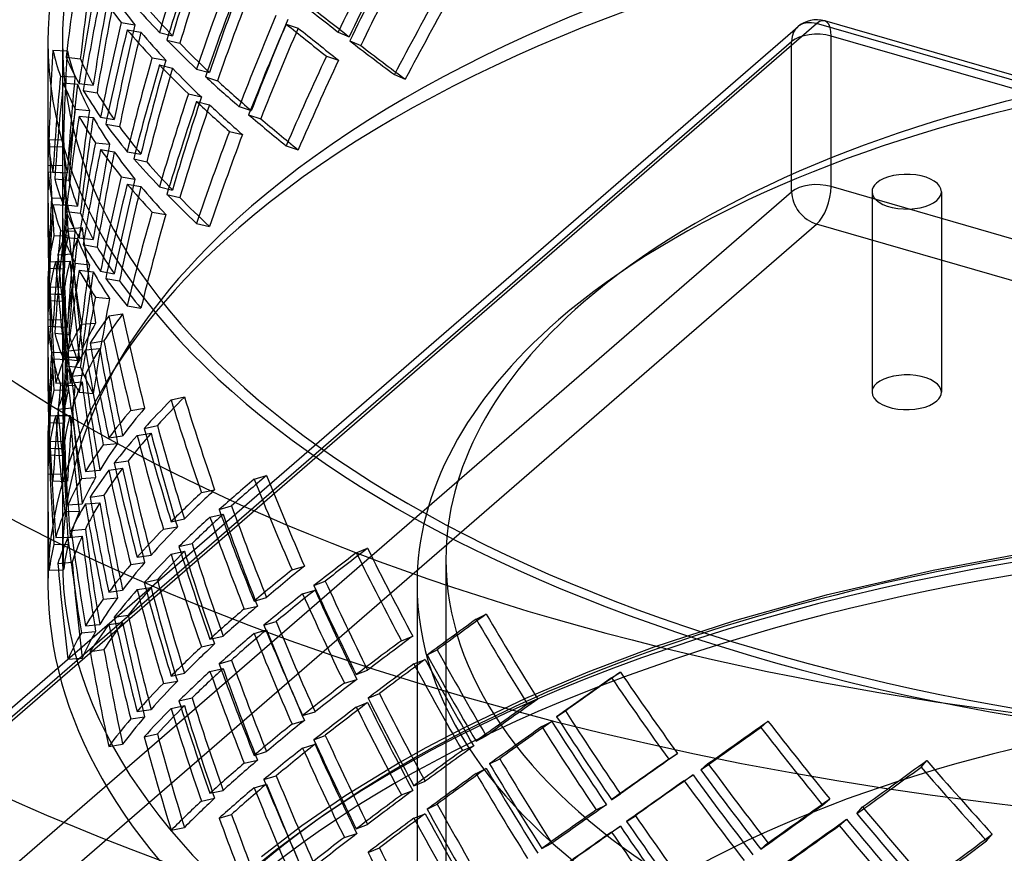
# Model space of a CAD drawing. Header units: millimetres. Extents: x -428 to 428, y -369 to 324.
# Tile 4 of 11: x -251 to -81, y -53 to 91. Entities that reach past the tile are written whole.
import ezdxf

# ---------------------------------------------------------------- set-up
doc = ezdxf.new("R2010")
doc.units = ezdxf.units.MM
doc.layers.add('HIDDEN', color=7, linetype='Continuous')
doc.layers.add('THICK', color=7, linetype='Continuous')

msp = doc.modelspace()

# ---------------------------------------------------------------- linework, layer by layer
at = {"layer": 'HIDDEN'}
for p, q in [((-233.6, 90.26), (-231.23, 89.85)), ((301.24, -28.78), (-112.08, 90.53)), ((-272.5, -45.39), (-116.74, 89.51)), ((-270.84, -46.23), (-113.47, 90.06)), ((-232.55, 88.99), (-230.19, 88.58)), ((-226.98, 88.52), (-224.73, 87.97)), ((-205.11, 89.99), (-203.02, 89.3)), ((-196.1, 88.6), (-194.2, 87.78)), ((300.3, -29.39), (-113.47, 90.06)), ((-427.8, -181.49), (-117.8, 86.98)), ((-246.25, 87.04), (-246.25, 66.21)), ((-243.75, 87.04), (-243.75, 66.3)), ((-225.7, 87.21), (-223.46, 86.66)), ((-194.12, 87.09), (-192.23, 86.27)), ((-117.8, 61), (-117.8, 86.98)), ((425.97, -67.11), (-110.97, 87.89)), ((-110.97, 61.91), (-110.97, 87.89)), ((-245.39, 85.45), (-242.9, 85.34)), ((-243.1, 84.24), (-240.65, 83.98)), ((-228.27, 84.16), (-225.91, 83.74)), ((-198.13, 84.44), (-196.05, 83.75)), ((-226.98, 82.93), (-224.73, 82.37)), ((-220.57, 82.2), (-218.33, 81.64)), ((-244.07, 80.96), (-241.58, 80.86)), ((-219.06, 80.89), (-216.96, 80.2)), ((-186.41, 81.26), (-184.52, 80.44)), ((-243.6, 79.85), (-241.15, 79.59)), ((-240.87, 79.69), (-238.42, 79.44)), ((-240.15, 78.53), (-237.77, 78.12)), ((-221.99, 77.95), (-219.75, 77.39)), ((-220.57, 76.6), (-218.33, 76.04)), ((-241.52, 75.31), (-239.07, 75.05)), ((-213.22, 75.73), (-211.13, 75.03)), ((-240.87, 74.1), (-238.42, 73.84)), ((-237.16, 73.92), (-234.79, 73.51)), ((-211.58, 74.32), (-209.5, 73.63)), ((-236.27, 72.68), (-233.9, 72.27)), ((-214.9, 71.45), (-212.65, 70.9)), ((-246.03, 69.99), (-243.54, 70.04)), ((-246.1, 68.86), (-243.61, 68.75)), ((-238.05, 69.49), (-235.6, 69.23)), ((-237.16, 68.33), (-234.79, 67.91)), ((-205.11, 68.94), (-203.02, 68.25)), ((-232.55, 67.94), (-230.19, 67.53)), ((-231.43, 66.72), (-229.18, 66.16)), ((-246.24, 65.54), (-243.74, 65.59)), ((-246.25, 63.03), (-246.25, 57.29)), ((-246.19, 64.44), (-243.7, 64.33)), ((-245.39, 64.4), (-242.9, 64.29)), ((-245.08, 63.27), (-242.62, 63.01)), ((-243.75, 62.94), (-243.75, 57.47)), ((-233.6, 63.62), (-231.23, 63.2)), ((-232.55, 62.35), (-230.19, 61.94)), ((-226.98, 61.88), (-224.73, 61.32)), ((425.97, -93.09), (-110.97, 61.91)), ((-427.8, -207.47), (-117.8, 61)), ((-245.64, 59.99), (-243.14, 59.89)), ((-225.7, 60.57), (-223.46, 60.01)), ((-103.91, 61.03), (-103.91, 26.39)), ((-91.91, 61.03), (-91.91, 26.39)), ((-245.39, 58.8), (-242.9, 58.7)), ((-243.6, 58.8), (-241.15, 58.54)), ((-243.1, 57.6), (-240.65, 57.34)), ((-228.27, 57.51), (-225.91, 57.1)), ((-423.47, -213.05), (-113.47, 55.42)), ((-242.8, 54.61), (-240.34, 54.82)), ((-220.57, 55.55), (-218.33, 55)), ((423.47, -99.58), (-113.47, 55.42)), ((-245.23, 53.4), (-242.72, 53.45)), ((-244.07, 54.32), (-241.58, 54.22)), ((-243.6, 53.2), (-241.15, 52.94)), ((-240.87, 53.05), (-238.42, 52.79)), ((-240.15, 51.89), (-237.77, 51.47)), ((-244.53, 50.1), (-242.06, 50.31)), ((-246.15, 47.82), (-243.64, 47.71)), ((-246.03, 48.94), (-243.54, 48.99)), ((-244.91, 48.99), (-242.41, 49.04)), ((-241.52, 48.67), (-239.07, 48.41)), ((-240.87, 47.45), (-238.42, 47.19)), ((-237.16, 47.28), (-234.79, 46.87)), ((-236.27, 46.03), (-233.9, 45.62)), ((-246.25, 45.3), (-246.25, 39.56)), ((-245.88, 44.53), (-243.38, 44.58)), ((-243.75, 45.12), (-243.75, 39.66)), ((-246.19, 43.39), (-243.7, 43.29)), ((-246.03, 43.34), (-243.54, 43.4)), ((-238.05, 42.84), (-235.6, 42.58)), ((-246.1, 42.21), (-243.61, 42.11)), ((-232.55, 41.3), (-230.19, 40.89)), ((-235.74, 39.56), (-233.35, 39.92)), ((-246.24, 38.9), (-243.74, 38.95)), ((-246.19, 37.79), (-243.7, 37.69)), ((-245.39, 37.75), (-242.9, 37.65)), ((-240.48, 38.12), (-238.01, 38.33)), ((-246.25, 36.39), (-246.25, 30.65)), ((-245.08, 36.62), (-242.62, 36.36)), ((-243.75, 36.29), (-243.75, 30.83)), ((-238.97, 34.89), (-236.57, 35.25)), ((-245.64, 33.34), (-243.14, 33.24)), ((-243.34, 32.42), (-240.82, 32.47)), ((-242.8, 33.56), (-240.34, 33.77)), ((-239.76, 33.74), (-237.29, 33.95)), ((-245.39, 32.16), (-242.9, 32.05)), ((-243.6, 32.15), (-241.15, 31.89)), ((-243.1, 30.96), (-240.65, 30.69)), ((-242.24, 29.17), (-239.78, 29.38)), ((-244.91, 27.94), (-242.41, 28)), ((-244.07, 27.68), (-241.58, 27.57)), ((-242.8, 27.97), (-240.34, 28.17)), ((-245.23, 26.75), (-242.72, 26.81)), ((-240.87, 26.41), (-238.42, 26.15)), ((-224.96, 25.06), (-222.68, 25.57)), ((-246.03, 22.3), (-243.54, 22.35)), ((-244.91, 22.35), (-242.41, 22.4)), ((-244.53, 23.46), (-242.06, 23.67)), ((-231.94, 23.26), (-229.54, 23.62)), ((-246.15, 21.17), (-243.64, 21.07)), ((-229.63, 20.15), (-227.34, 20.66)), ((-235.74, 18.51), (-233.35, 18.87)), ((-230.83, 18.94), (-228.44, 19.3)), ((-246.25, 18.66), (-246.25, 12.92)), ((-245.88, 17.88), (-243.38, 17.94)), ((-243.75, 18.48), (-243.75, 13.01)), ((-236.69, 17.32), (-234.21, 17.53)), ((-246.19, 16.75), (-243.7, 16.64)), ((-246.1, 15.57), (-243.61, 15.46)), ((-246.03, 16.7), (-243.54, 16.75)), ((-234.79, 14.17), (-232.39, 14.53)), ((-246.24, 12.25), (-243.74, 12.3)), ((-239.76, 12.7), (-237.29, 12.91)), ((-235.74, 12.91), (-233.35, 13.27)), ((-210.63, 11.36), (-208.5, 12.01)), ((-245.39, 11.11), (-242.9, 11)), ((-240.48, 11.48), (-238.01, 11.68)), ((-246.25, 9.74), (-246.25, -6.75)), ((-243.75, 9.65), (-243.75, -2.42)), ((-238.97, 8.25), (-236.57, 8.61)), ((-219.74, 9.05), (-217.46, 9.56)), ((-242.8, 6.92), (-240.34, 7.13)), ((-239.76, 7.1), (-237.29, 7.31)), ((-243.34, 5.77), (-240.82, 5.83)), ((-218.26, 4.81), (-215.98, 5.32)), ((-216.67, 6.11), (-214.53, 6.76)), ((-224.96, 4.02), (-222.68, 4.52)), ((-242.24, 2.53), (-239.78, 2.74)), ((-226.3, 2.75), (-223.89, 3.12)), ((-245.23, 0.11), (-242.72, 0.16)), ((-244.91, 1.3), (-242.41, 1.35)), ((-242.8, 1.32), (-240.34, 1.53)), ((-223.63, -0.25), (-221.34, 0.26)), ((-224.96, -1.58), (-222.68, -1.07)), ((-192.98, -1.33), (-191.03, -0.56)), ((-244.53, -3.19), (-242.06, -2.98)), ((-231.94, -3.39), (-229.54, -3.02)), ((-230.83, -2.11), (-228.44, -1.75)), ((-177.5, -2.42), (-177.5, -156.32)), ((-79.66, -1.79), (-93.36, -4.39)), ((-246.03, -4.35), (-243.54, -4.3)), ((-204.08, -4.28), (-201.94, -3.63)), ((-93.36, -4.39), (-111.82, -8.64)), ((-229.63, -6.49), (-227.34, -5.98)), ((-200.3, -7), (-198.34, -6.23)), ((-182.5, -6.75), (-182.5, -89.42)), ((-235.74, -8.14), (-233.35, -7.77)), ((-230.83, -7.7), (-228.44, -7.34)), ((-202.25, -8.41), (-200.11, -7.77)), ((-236.69, -9.33), (-234.21, -9.12)), ((-210.63, -9.69), (-208.5, -9.04)), ((-111.82, -8.64), (-127.67, -13.08)), ((-212.35, -11.05), (-210.05, -10.53)), ((-235.74, -13.73), (-233.35, -13.37)), ((-234.79, -12.48), (-232.39, -12.12)), ((-208.94, -13.86), (-206.8, -13.21)), ((-172.29, -12.83), (-170.54, -11.93)), ((-127.67, -13.08), (-141.58, -17.65)), ((-240.48, -15.17), (-238.01, -14.96)), ((-239.76, -13.95), (-237.29, -13.74)), ((-210.63, -15.28), (-208.5, -14.64)), ((-218.26, -16.23), (-215.98, -15.73)), ((-185.2, -16.53), (-183.24, -15.75)), ((-238.97, -18.4), (-236.57, -18.03)), ((-219.74, -17.59), (-217.46, -17.08)), ((-180.76, -18.99), (-179.01, -18.1)), ((-141.58, -17.65), (-153.02, -21.95)), ((-242.8, -19.73), (-240.34, -19.52)), ((-216.67, -20.53), (-214.53, -19.88)), ((-183.05, -20.54), (-181.09, -19.76)), ((-218.26, -21.83), (-215.98, -21.32)), ((-192.98, -22.38), (-191.03, -21.61)), ((-153.02, -21.95), (-163.78, -26.51)), ((-148.88, -22.93), (-147.37, -21.93)), ((-226.3, -23.89), (-223.89, -23.53)), ((-224.96, -22.63), (-222.68, -22.12)), ((-195.05, -23.86), (-192.9, -23.21)), ((-223.63, -26.9), (-221.34, -26.39)), ((-192.98, -27.98), (-191.03, -27.2)), ((-190.96, -26.44), (-189, -25.66)), ((-163.78, -26.51), (-174.26, -31.51)), ((-163.4, -27.49), (-161.65, -26.6)), ((-230.83, -28.75), (-228.44, -28.39)), ((-224.96, -28.22), (-222.68, -27.72)), ((-202.25, -29.46), (-200.11, -28.81)), ((-158.38, -29.66), (-156.87, -28.66)), ((-231.94, -30.03), (-229.54, -29.67)), ((-204.08, -30.93), (-201.94, -30.28)), ((-160.96, -31.36), (-159.21, -30.46)), ((-123.12, -31.49), (-121.88, -30.4)), ((-174.26, -31.51), (-181, -35.03)), ((-229.63, -33.14), (-227.34, -32.63)), ((-200.3, -33.65), (-198.34, -32.87)), ((-172.29, -33.87), (-170.54, -32.98)), ((-235.74, -34.78), (-233.35, -34.42)), ((-210.63, -36.33), (-208.5, -35.68)), ((-202.25, -35.06), (-200.11, -34.41)), ((-181, -35.03), (-185.47, -37.56)), ((-174.67, -35.49), (-172.7, -34.71)), ((-212.35, -37.69), (-210.05, -37.18)), ((-169.97, -37.79), (-168.22, -36.9)), ((-139.02, -37.01), (-137.51, -36.01)), ((-95.43, -38.36), (-94.46, -37.21)), ((-185.47, -37.56), (-194.78, -43.25)), ((-172.29, -39.47), (-170.54, -38.58)), ((-133.5, -38.84), (-132.25, -37.76)), ((-208.94, -40.51), (-206.8, -39.86)), ((-183.05, -41.58), (-181.09, -40.81)), ((-136.34, -40.71), (-134.82, -39.71)), ((-218.26, -42.88), (-215.98, -42.37)), ((-210.63, -41.93), (-208.5, -41.28)), ((-185.2, -43.17), (-183.24, -42.39)), ((-219.74, -44.24), (-217.46, -43.73)), ((-194.78, -43.25), (-202.41, -48.5)), ((-148.88, -43.98), (-147.37, -42.98)), ((-112.45, -44.92), (-111.2, -43.83)), ((-180.76, -45.64), (-179.01, -44.74)), ((-151.54, -45.75), (-149.78, -44.85)), ((-106.51, -46.39), (-105.54, -45.24)), ((-216.67, -47.18), (-214.53, -46.53)), ((-183.05, -47.18), (-181.09, -46.4)), ((-146.3, -47.74), (-144.78, -46.75)), ((-109.56, -48.45), (-108.31, -47.36)), ((-224.96, -49.27), (-222.68, -48.76)), ((-202.41, -48.5), (-209.35, -53.85)), ((-192.98, -49.03), (-191.03, -48.25)), ((-148.88, -49.57), (-147.37, -48.58)), ((-195.05, -50.51), (-192.9, -49.85)), ((-84.11, -51.1), (-83.14, -49.95)), ((-190.96, -53.09), (-189, -52.31)), ((-160.96, -52.41), (-159.21, -51.51)), ((-123.12, -52.53), (-121.88, -51.45))]:
    msp.add_line(p, q, dxfattribs=at)
msp.add_arc((-113.47, 85.73), 5, 73.898, 130.8968, dxfattribs=at)
for centre, major_axis, ratio, start_param, end_param in [((0, 87.04), (380, 0), 0.5, 0, 2.617994), ((0, 87.04), (-246.25, 0), 0.5, 3.141591, 5.759587), ((0, 87.04), (243.75, 0), 0.5, -0.000001, 2.617994), ((0, 87.04), (-246.25, 0), 0.5, -0.523599, -0.000001), ((0, 87.04), (243.75, 0), 0.5, 2.617994, 3.141591), ((0, -2.42), (-243.75, 0), 0.5, 3.141591, 5.759587), ((0, -6.75), (-246.25, 0), 0.5, 3.141591, 5.759587), ((0, 54.1), (-130.49, -316.66), 0.659487, -1.459928, -1.410538), ((0, 54.1), (-129.17, -313.44), 0.659487, -1.459793, -1.409896), ((0, 27.45), (173.11, 300.34), 0.58311, 1.651434, 1.700824), ((0, 48.5), (-130.49, -316.66), 0.659487, -1.473049, -1.42368), ((0, 48.5), (-129.17, -313.44), 0.659487, -1.473049, -1.423174), ((0, 27.45), (171.36, 297.29), 0.58311, 1.651569, 1.701466), ((0, 21.85), (173.11, 300.34), 0.58311, 1.638313, 1.687682), ((0, 75.14), (-67.47, -331.18), 0.715103, -1.502688, -1.453319), ((0, 75.14), (-66.79, -327.82), 0.715103, -1.502688, -1.452812), ((0, 21.85), (171.36, 297.29), 0.58311, 1.638313, 1.688188), ((0, 27.45), (-130.49, -316.66), 0.659487, -1.522418, -1.473049), ((0, 27.45), (-129.17, -313.44), 0.659487, -1.522925, -1.473049), ((0, 54.1), (-67.47, -331.18), 0.715103, -1.552057, -1.502688), ((0, 54.1), (-66.79, -327.82), 0.715103, -1.552564, -1.502688), ((0, 48.5), (153.94, 308.52), 0.62298, 1.722519, 1.771741), ((0, 48.5), (152.38, 305.38), 0.62298, 1.722841, 1.772895), ((0, 0.81), (173.11, 300.34), 0.58311, 1.588943, 1.638313), ((0, 0.81), (171.36, 297.29), 0.58311, 1.588437, 1.638313), ((0, 75.14), (-101.86, -324.47), 0.690967, -1.416948, -1.367406), ((0, 75.14), (-100.82, -321.17), 0.690967, -1.416306, -1.366252), ((0, 48.5), (-245.22, 76.98), 0.291768, 0.363929, 0.413318), ((0, 48.5), (-242.73, 76.2), 0.291768, 0.363287, 0.413184), ((0, 0.81), (245.69, -141.61), 0.117313, -2.474036, -2.424493), ((0, -2.42), (-177.5, 0), 0.5, 3.141591, 5.759587), ((0, 27.45), (-245.07, 101), 0.23795, 0.44646, 0.496003), ((0, 27.45), (-242.59, 99.97), 0.23795, 0.445306, 0.495361), ((0, 0.81), (243.19, -140.18), 0.117313, -2.47519, -2.425135), ((0, -6.75), (-182.5, 0), 0.5, 3.141591, 5.759587), ((0, 54.1), (-101.86, -324.47), 0.690967, -1.466338, -1.416948), ((0, 27.45), (153.94, 308.52), 0.62298, 1.672809, 1.722199), ((0, 27.45), (152.38, 305.38), 0.62298, 1.672944, 1.722519), ((-113.47, 85.73), (-3.27, 3.78), 0.75, -0.857072, 0.713724), ((-113.47, 85.73), (-1.39, -4.8), 0.433013, 2.158799, 3.729595), ((0, 48.5), (-101.86, -324.47), 0.690967, -1.479459, -1.43009), ((0, 54.1), (-100.82, -321.17), 0.690967, -1.466203, -1.416306), ((0, 48.5), (-100.82, -321.17), 0.690967, -1.479459, -1.429584), ((0, 48.5), (-245.22, 76.98), 0.291768, 0.42644, 0.475809), ((0, 48.5), (-242.73, 76.2), 0.291768, 0.42644, 0.476316), ((0, 21.85), (153.94, 308.52), 0.62298, 1.659687, 1.709056), ((0, 21.85), (152.38, 305.38), 0.62298, 1.659687, 1.709563), ((0, 21.85), (245.28, -122.39), 0.178617, -2.466271, -2.416902), ((0, 21.85), (242.79, -121.15), 0.178617, -2.466271, -2.416395), ((0, 87.04), (-246.25, 0), 0.5, -0.000001, 2.617994), ((0, 87.04), (243.75, 0), 0.5, 3.141591, 5.759587), ((0, 27.45), (-245.07, 101), 0.23795, 0.509145, 0.558514), ((0, 0.81), (245.69, -141.61), 0.117313, -2.411351, -2.361982), ((-113.47, 85.73), (-5, 0), 0.5, -2.094395, -0.523599), ((0, 75.14), (-27.98, -335.49), 0.729249, -1.540718, -1.491349), ((0, 75.14), (-246.14, 20.53), 0.360808, 0.113854, 0.163223), ((0, 75.14), (-27.69, -332.08), 0.729249, -1.540718, -1.490842), ((0, 75.14), (-243.64, 20.32), 0.360808, 0.113854, 0.16373), ((0, 27.45), (-242.59, 99.97), 0.23795, 0.508638, 0.558514), ((0, 0.81), (243.19, -140.18), 0.117313, -2.411858, -2.361982), ((0, 54.1), (-245.68, 50.05), 0.334818, 0.228179, 0.277548), ((0, 54.1), (-243.18, 49.54), 0.334818, 0.227672, 0.277548), ((0, 27.45), (-101.86, -324.47), 0.690967, -1.528829, -1.479459), ((0, 27.45), (-100.82, -321.17), 0.690967, -1.529335, -1.479459), ((0, 0.81), (153.94, 308.52), 0.62298, 1.610318, 1.659687), ((0, 0.81), (152.38, 305.38), 0.62298, 1.609812, 1.659687), ((0, 48.5), (-130.49, -316.66), 0.659487, -1.410538, -1.360996), ((0, 48.5), (-129.17, -313.44), 0.659487, -1.409896, -1.359841), ((0, 21.85), (-245.07, 101), 0.23795, 0.496003, 0.545392), ((0, 21.85), (-242.59, 99.97), 0.23795, 0.495361, 0.545257), ((0, 54.1), (-27.98, -335.49), 0.729249, -1.590087, -1.540718), ((0, 54.1), (-27.69, -332.08), 0.729249, -1.590594, -1.540718), ((0, 0.81), (245.28, -122.39), 0.178617, -2.578325, -2.529103), ((0, 0.81), (242.79, -121.15), 0.178617, -2.579479, -2.529424), ((0, 75.14), (-67.47, -331.18), 0.715103, -1.440177, -1.390634), ((0, 48.5), (-245.68, 50.05), 0.334818, 0.215037, 0.264426), ((0, 75.14), (-66.79, -327.82), 0.715103, -1.439535, -1.38948), ((0, 48.5), (-243.18, 49.54), 0.334818, 0.214395, 0.264291), ((0, 27.45), (-245.22, 76.98), 0.291768, 0.314386, 0.363929), ((0, 27.45), (-242.73, 76.2), 0.291768, 0.313232, 0.363287), ((0, 27.45), (-130.49, -316.66), 0.659487, -1.459928, -1.410538), ((0, 21.85), (-130.49, -316.66), 0.659487, -1.473049, -1.42368), ((0, 27.45), (-129.17, -313.44), 0.659487, -1.459793, -1.409896), ((0, 21.85), (-245.07, 101), 0.23795, 0.558514, 0.607883), ((0, 54.1), (-67.47, -331.18), 0.715103, -1.489566, -1.440177), ((0, 54.1), (-66.79, -327.82), 0.715103, -1.489432, -1.439535), ((0, 21.85), (-129.17, -313.44), 0.659487, -1.473049, -1.423174), ((0, 21.85), (-242.59, 99.97), 0.23795, 0.558514, 0.60839), ((0, 0.81), (245.28, -122.39), 0.178617, -2.529103, -2.528782), ((0, 27.45), (152.38, 305.38), 0.62298, 1.722519, 1.722841), ((0, 48.5), (-67.47, -331.18), 0.715103, -1.502688, -1.453319), ((0, 48.5), (-245.68, 50.05), 0.334818, 0.277548, 0.326917), ((0, 48.5), (-66.79, -327.82), 0.715103, -1.502688, -1.452812), ((0, 48.5), (-243.18, 49.54), 0.334818, 0.277548, 0.327424), ((0, 0.81), (245.28, -122.39), 0.178617, -2.51564, -2.466271), ((0, 0.81), (242.79, -121.15), 0.178617, -2.516147, -2.466271), ((0, 27.45), (-245.22, 76.98), 0.291768, 0.377071, 0.42644), ((0, 27.45), (-242.73, 76.2), 0.291768, 0.376564, 0.42644), ((0, 0.81), (-130.49, -316.66), 0.659487, -1.522418, -1.473049), ((0, 75.14), (246.22, 10.3), 0.364712, 3.084447, 3.126333), ((0, 75.14), (14.06, -336.16), 0.731347, -1.586054, -1.536685), ((0, 75.14), (243.72, 10.2), 0.364712, 3.084447, 3.126333), ((0, 75.14), (13.92, -332.75), 0.731347, -1.586054, -1.536179), ((0, 0.81), (-129.17, -313.44), 0.659487, -1.522925, -1.473049), ((0, 54.1), (-246.14, 20.53), 0.360808, 0.064485, 0.113854), ((0, 54.1), (-243.64, 20.32), 0.360808, 0.063978, 0.113854), ((0, 27.45), (-67.47, -331.18), 0.715103, -1.552057, -1.502688), ((0, 48.5), (-101.86, -324.47), 0.690967, -1.416948, -1.367406), ((0, 27.45), (-66.79, -327.82), 0.715103, -1.552564, -1.502688), ((0, 21.85), (-245.22, 76.98), 0.291768, 0.363929, 0.413318), ((0, 48.5), (-100.82, -321.17), 0.690967, -1.416306, -1.366252), ((0, 21.85), (-242.73, 76.2), 0.291768, 0.363287, 0.413184), ((0, 0.81), (-245.07, 101), 0.23795, 0.44646, 0.496003), ((0, 75.14), (246.22, 10.3), 0.364712, 3.126333, 3.133816), ((0, 54.1), (14.06, -336.16), 0.731347, -1.635423, -1.62794), ((0, 75.14), (243.72, 10.2), 0.364712, 3.126333, 3.134323), ((0, 54.1), (13.92, -332.75), 0.731347, -1.63593, -1.62794), ((0, 0.81), (-242.59, 99.97), 0.23795, 0.445306, 0.495361), ((0, 75.14), (-27.98, -335.49), 0.729249, -1.478207, -1.456942), ((0, 54.1), (14.06, -336.16), 0.731347, -1.62794, -1.586054), ((0, 48.5), (-246.14, 20.53), 0.360808, 0.051343, 0.100732), ((0, 27.45), (-245.68, 50.05), 0.334818, 0.165494, 0.215037), ((0, 75.14), (-27.69, -332.08), 0.729249, -1.477565, -1.456942), ((0, 54.1), (13.92, -332.75), 0.731347, -1.62794, -1.586054), ((0, 48.5), (-243.64, 20.32), 0.360808, 0.050701, 0.100598), ((0, 27.45), (-243.18, 49.54), 0.334818, 0.16434, 0.214395), ((0, 27.45), (-101.86, -324.47), 0.690967, -1.466338, -1.416948), ((0, 27.45), (-100.82, -321.17), 0.690967, -1.466203, -1.416306), ((-97.91, 61.03), (-6, 0), 0.5, 3.141499, 5.759587), ((0, 21.85), (-101.86, -324.47), 0.690967, -1.479459, -1.43009), ((0, 21.85), (-100.82, -321.17), 0.690967, -1.479459, -1.429584), ((0, 21.85), (-245.22, 76.98), 0.291768, 0.42644, 0.475809), ((0, 21.85), (-242.73, 76.2), 0.291768, 0.42644, 0.476316), ((-113.47, 59.75), (-5, 0), 0.5, -2.094395, -0.523599), ((-113.47, 59.75), (-1.39, -4.8), 0.433013, 0.588003, 2.158799), ((-97.91, 61.03), (-6, 0), 0.5, -0.523599, -0.000094), ((0, 54.1), (-27.98, -335.49), 0.729249, -1.527596, -1.478207), ((0, 54.1), (-27.69, -332.08), 0.729249, -1.527462, -1.477565), ((0, 0.81), (-245.07, 101), 0.23795, 0.509145, 0.558514), ((0, 0.81), (-242.59, 99.97), 0.23795, 0.508638, 0.558514), ((-113.47, 59.75), (-3.27, 3.78), 0.75, 0.713724, 2.284521), ((-97.91, 61.03), (-6, 0), 0.5, -0.000094, 2.617994), ((-97.91, 61.03), (-6, 0), 0.5, 2.617994, 3.141499), ((0, 48.5), (-27.98, -335.49), 0.729249, -1.540718, -1.491349), ((0, 48.5), (-246.14, 20.53), 0.360808, 0.113854, 0.163223), ((0, -2.42), (-243.75, 0), 0.5, -0.523599, -0.000001), ((0, 48.5), (-27.69, -332.08), 0.729249, -1.540718, -1.490842), ((0, 48.5), (-243.64, 20.32), 0.360808, 0.113854, 0.16373), ((0, 75.14), (-27.98, -335.49), 0.729249, -1.456942, -1.428664), ((0, 75.14), (-27.69, -332.08), 0.729249, -1.456942, -1.42751), ((0, 27.45), (-245.68, 50.05), 0.334818, 0.228179, 0.277548), ((0, 27.45), (-243.18, 49.54), 0.334818, 0.227672, 0.277548), ((0, 0.81), (-101.86, -324.47), 0.690967, -1.528829, -1.479459), ((0, 0.81), (-100.82, -321.17), 0.690967, -1.529335, -1.479459), ((0, -6.75), (-246.25, 0), 0.5, -0.523599, -0.000001), ((0, 75.14), (245.85, 40.46), 0.345682, 2.917218, 2.966587), ((0, 75.14), (54.79, -332.95), 0.721054, -1.62762, -1.578251), ((0, 75.14), (243.36, 40.05), 0.345682, 2.917218, 2.967094), ((0, 75.14), (54.23, -329.57), 0.721054, -1.62762, -1.577744), ((0, 54.1), (246.22, 10.3), 0.364712, 3.035078, 3.084447), ((0, 27.45), (-27.98, -335.49), 0.729249, -1.590087, -1.540718), ((0, 48.5), (-67.47, -331.18), 0.715103, -1.440177, -1.390634), ((0, 21.85), (-245.68, 50.05), 0.334818, 0.215037, 0.264426), ((0, 54.1), (243.72, 10.2), 0.364712, 3.034571, 3.084447), ((0, 27.45), (-27.69, -332.08), 0.729249, -1.590594, -1.540718), ((0, 48.5), (-66.79, -327.82), 0.715103, -1.439535, -1.38948), ((0, 21.85), (-243.18, 49.54), 0.334818, 0.214395, 0.264291), ((0, 0.81), (-245.22, 76.98), 0.291768, 0.314386, 0.363929), ((0, 0.81), (-242.73, 76.2), 0.291768, 0.313232, 0.363287), ((0, 54.1), (54.79, -332.95), 0.721054, -1.676989, -1.62762), ((0, 54.1), (54.23, -329.57), 0.721054, -1.677495, -1.62762), ((0, 27.45), (-246.14, 20.53), 0.360808, 0.0018, 0.030077), ((0, 48.5), (246.22, 10.3), 0.364712, 3.021936, 3.071325), ((0, 75.14), (14.06, -336.16), 0.731347, -1.523543, -1.474001), ((0, 27.45), (-243.64, 20.32), 0.360808, 0.000646, 0.030077), ((0, 27.45), (-67.47, -331.18), 0.715103, -1.489566, -1.440177), ((0, 48.5), (243.72, 10.2), 0.364712, 3.021294, 3.07119), ((0, 75.14), (13.92, -332.75), 0.731347, -1.522901, -1.472846), ((0, 27.45), (-66.79, -327.82), 0.715103, -1.489432, -1.439535), ((0, 21.85), (-67.47, -331.18), 0.715103, -1.502688, -1.453319), ((0, 21.85), (-245.68, 50.05), 0.334818, 0.277548, 0.326917), ((0, 21.85), (-66.79, -327.82), 0.715103, -1.502688, -1.452812), ((0, 21.85), (-243.18, 49.54), 0.334818, 0.277548, 0.327424), ((0, 0.81), (-245.22, 76.98), 0.291768, 0.377071, 0.42644), ((0, 27.45), (-246.14, 20.53), 0.360808, 0.030077, 0.051343), ((0, 54.1), (14.06, -336.16), 0.731347, -1.572933, -1.523543), ((0, 27.45), (-243.64, 20.32), 0.360808, 0.030077, 0.050701), ((0, 54.1), (13.92, -332.75), 0.731347, -1.572798, -1.522901), ((0, 0.81), (-242.73, 76.2), 0.291768, 0.376564, 0.42644), ((0, 48.5), (246.22, 10.3), 0.364712, 3.084447, 3.126333), ((0, 48.5), (14.06, -336.16), 0.731347, -1.586054, -1.536685), ((0, 48.5), (243.72, 10.2), 0.364712, 3.084447, 3.126333), ((0, 48.5), (13.92, -332.75), 0.731347, -1.586054, -1.536179), ((0, 0.81), (-67.47, -331.18), 0.715103, -1.552057, -1.502688), ((0, 0.81), (-66.79, -327.82), 0.715103, -1.552564, -1.502688), ((0, 27.45), (-246.14, 20.53), 0.360808, 0.064485, 0.113854), ((0, 27.45), (-243.64, 20.32), 0.360808, 0.063978, 0.113854), ((0, -2.42), (-177.5, 0), 0.5, -0.523599, -0.000001), ((0, 48.5), (246.22, 10.3), 0.364712, 3.126333, 3.133816), ((0, 48.5), (243.72, 10.2), 0.364712, 3.126333, 3.134323), ((0, 75.14), (245.35, 68.33), 0.307619, 2.762914, 2.812283), ((0, 75.14), (242.86, 67.64), 0.307619, 2.762914, 2.81279), ((0, 75.14), (91.04, -326.88), 0.699958, -1.65626, -1.60689), ((0, 75.14), (90.11, -323.56), 0.699958, -1.65626, -1.606384), ((0, 27.45), (14.06, -336.16), 0.731347, -1.635423, -1.62794), ((0, 48.5), (-27.98, -335.49), 0.729249, -1.478207, -1.456942), ((0, 21.85), (-246.14, 20.53), 0.360808, 0.051343, 0.100732), ((0, 27.45), (13.92, -332.75), 0.731347, -1.63593, -1.62794), ((0, 48.5), (-27.69, -332.08), 0.729249, -1.477565, -1.456942), ((0, 21.85), (-243.64, 20.32), 0.360808, 0.050701, 0.100598), ((0, 54.1), (245.85, 40.46), 0.345682, 2.867849, 2.917218), ((0, 54.1), (243.36, 40.05), 0.345682, 2.867342, 2.917218), ((0, -6.75), (-182.5, 0), 0.5, -0.523599, -0.000001), ((0, 27.45), (14.06, -336.16), 0.731347, -1.62794, -1.586054), ((0, 0.81), (-245.68, 50.05), 0.334818, 0.165494, 0.215037), ((0, 27.45), (13.92, -332.75), 0.731347, -1.62794, -1.586054), ((0, 0.81), (-243.18, 49.54), 0.334818, 0.16434, 0.214395), ((0, 54.1), (91.04, -326.88), 0.699958, -1.705629, -1.65626), ((0, 54.1), (90.11, -323.56), 0.699958, -1.706135, -1.65626), ((0, 27.45), (-27.98, -335.49), 0.729249, -1.527596, -1.478207), ((0, 27.45), (246.22, 10.3), 0.364712, 2.972393, 3.021936), ((0, 27.45), (-27.69, -332.08), 0.729249, -1.527462, -1.477565), ((0, 27.45), (243.72, 10.2), 0.364712, 2.971239, 3.021294), ((0, 48.5), (245.85, 40.46), 0.345682, 2.854707, 2.904096), ((0, 48.5), (243.36, 40.05), 0.345682, 2.854065, 2.903961), ((0, 75.14), (54.79, -332.95), 0.721054, -1.565108, -1.515566), ((0, 75.14), (54.23, -329.57), 0.721054, -1.564466, -1.514412), ((0, 48.5), (-27.98, -335.49), 0.729249, -1.456942, -1.428664), ((0, 21.85), (-27.98, -335.49), 0.729249, -1.540718, -1.491349), ((0, 21.85), (-246.14, 20.53), 0.360808, 0.113854, 0.163223), ((0, 48.5), (-27.69, -332.08), 0.729249, -1.456942, -1.42751), ((0, 21.85), (-27.69, -332.08), 0.729249, -1.540718, -1.490842), ((0, 0.81), (-245.68, 50.05), 0.334818, 0.228179, 0.277548), ((0, 21.85), (-243.64, 20.32), 0.360808, 0.113854, 0.16373), ((0, 0.81), (-243.18, 49.54), 0.334818, 0.227672, 0.277548), ((0, 54.1), (54.79, -332.95), 0.721054, -1.614498, -1.565108), ((0, 54.1), (54.23, -329.57), 0.721054, -1.614363, -1.564466), ((-97.91, 26.39), (6, 0), 0.5, -0.000094, 2.617994), ((0, 0.81), (-27.98, -335.49), 0.729249, -1.590087, -1.540718), ((0, 48.5), (245.85, 40.46), 0.345682, 2.917218, 2.966587), ((0, 0.81), (-27.69, -332.08), 0.729249, -1.590594, -1.540718), ((0, 48.5), (54.79, -332.95), 0.721054, -1.62762, -1.578251), ((0, 48.5), (243.36, 40.05), 0.345682, 2.917218, 2.967094), ((0, 48.5), (54.23, -329.57), 0.721054, -1.62762, -1.577744), ((-97.91, 26.39), (6, 0), 0.5, 2.617994, 3.141499), ((0, 27.45), (246.22, 10.3), 0.364712, 3.035078, 3.084447), ((0, 27.45), (243.72, 10.2), 0.364712, 3.034571, 3.084447), ((0, 75.14), (242.59, 92.36), 0.256727, 2.625287, 2.675163), ((0, 75.14), (120.33, -316.08), 0.670641, -1.668223, -1.618347), ((-97.91, 26.39), (6, 0), 0.5, 3.141499, 5.759587), ((-97.91, 26.39), (6, 0), 0.5, -0.523599, -0.000094), ((0, 75.14), (245.08, 93.3), 0.256727, 2.625287, 2.674656), ((0, 75.14), (121.57, -319.32), 0.670641, -1.668223, -1.618854), ((0, 21.85), (246.22, 10.3), 0.364712, 3.021936, 3.071325), ((0, 48.5), (14.06, -336.16), 0.731347, -1.523543, -1.474001), ((0, 27.45), (54.79, -332.95), 0.721054, -1.676989, -1.62762), ((0, 21.85), (243.72, 10.2), 0.364712, 3.021294, 3.07119), ((0, 48.5), (13.92, -332.75), 0.731347, -1.522901, -1.472846), ((0, 27.45), (54.23, -329.57), 0.721054, -1.677495, -1.62762), ((0, 54.1), (245.35, 68.33), 0.307619, 2.713545, 2.762914), ((0, 54.1), (242.86, 67.64), 0.307619, 2.713038, 2.762914), ((0, 0.81), (-246.14, 20.53), 0.360808, 0.0018, 0.030077), ((0, 0.81), (-243.64, 20.32), 0.360808, 0.000646, 0.030077), ((0, 54.1), (120.33, -316.08), 0.670641, -1.718099, -1.668223), ((0, -119.51), (246.25, 0), 0.5, 1.047198, 2.617994), ((0, 48.5), (245.35, 68.33), 0.307619, 2.700403, 2.749792), ((0, 48.5), (242.86, 67.64), 0.307619, 2.699761, 2.749658), ((0, 75.14), (91.04, -326.88), 0.699958, -1.593748, -1.544206), ((0, 54.1), (121.57, -319.32), 0.670641, -1.717592, -1.668223), ((0, 75.14), (90.11, -323.56), 0.699958, -1.593106, -1.543052), ((0, 0.81), (-246.14, 20.53), 0.360808, 0.030077, 0.051343), ((0, 27.45), (14.06, -336.16), 0.731347, -1.572933, -1.523543), ((0, 0.81), (-243.64, 20.32), 0.360808, 0.030077, 0.050701), ((0, 27.45), (13.92, -332.75), 0.731347, -1.572798, -1.522901), ((0, 27.45), (245.85, 40.46), 0.345682, 2.805164, 2.854707), ((0, 27.45), (243.36, 40.05), 0.345682, 2.80401, 2.854065), ((0, 21.85), (246.22, 10.3), 0.364712, 3.084447, 3.126333), ((0, 0.81), (-246.14, 20.53), 0.360808, 0.064485, 0.113854), ((0, 21.85), (14.06, -336.16), 0.731347, -1.586054, -1.536685), ((0, 21.85), (243.72, 10.2), 0.364712, 3.084447, 3.126333), ((0, 0.81), (-243.64, 20.32), 0.360808, 0.063978, 0.113854), ((0, 21.85), (13.92, -332.75), 0.731347, -1.586054, -1.536179), ((0, 54.1), (91.04, -326.88), 0.699958, -1.643138, -1.593748), ((0, 54.1), (90.11, -323.56), 0.699958, -1.643003, -1.593106), ((0, 21.85), (246.22, 10.3), 0.364712, 3.126333, 3.133816), ((0, 0.81), (14.06, -336.16), 0.731347, -1.635423, -1.62794), ((0, 21.85), (243.72, 10.2), 0.364712, 3.126333, 3.134323), ((0, 0.81), (13.92, -332.75), 0.731347, -1.63593, -1.62794), ((0, 48.5), (245.35, 68.33), 0.307619, 2.762914, 2.812283), ((0, 48.5), (242.86, 67.64), 0.307619, 2.762914, 2.81279), ((0, 48.5), (91.04, -326.88), 0.699958, -1.65626, -1.60689), ((0, 48.5), (90.11, -323.56), 0.699958, -1.65626, -1.606384), ((0, 75.14), (242.69, 114.35), 0.198755, 2.503675, 2.553551), ((0, 75.14), (145.16, -308.08), 0.635591, -1.664172, -1.614296), ((0, 27.45), (245.85, 40.46), 0.345682, 2.867849, 2.917218), ((0, 27.45), (243.36, 40.05), 0.345682, 2.867342, 2.917218), ((0, 75.14), (245.18, 115.52), 0.198755, 2.503675, 2.553044), ((0, -121.68), (-246.25, 0), 0.5, 3.141591, 5.759587), ((0, 75.14), (146.65, -311.24), 0.635591, -1.664172, -1.614803), ((0, 0.81), (14.06, -336.16), 0.731347, -1.62794, -1.586054), ((0, 0.81), (13.92, -332.75), 0.731347, -1.62794, -1.586054), ((0, 27.45), (90.11, -323.56), 0.699958, -1.706135, -1.65626), ((0, 54.1), (245.08, 93.3), 0.256727, 2.575918, 2.625287), ((0, 54.1), (242.59, 92.36), 0.256727, 2.575411, 2.625287), ((0, -117.35), (243.75, 0), 0.5, 1.047198, 2.716935), ((0, 21.85), (245.85, 40.46), 0.345682, 2.854707, 2.904096), ((0, 21.85), (243.36, 40.05), 0.345682, 2.854065, 2.903961), ((0, 48.5), (54.79, -332.95), 0.721054, -1.565108, -1.515566), ((0, 27.45), (91.04, -326.88), 0.699958, -1.705629, -1.65626), ((0, 48.5), (54.23, -329.57), 0.721054, -1.564466, -1.514412), ((0, 0.81), (246.22, 10.3), 0.364712, 2.972393, 3.021936), ((0, 0.81), (243.72, 10.2), 0.364712, 2.971239, 3.021294), ((0, 48.5), (242.59, 92.36), 0.256727, 2.562134, 2.612031), ((0, 54.1), (146.65, -311.24), 0.635591, -1.713541, -1.664172), ((0, 75.14), (120.33, -316.08), 0.670641, -1.60507, -1.555015), ((0, 54.1), (145.16, -308.08), 0.635591, -1.714047, -1.664172), ((0, 48.5), (245.08, 93.3), 0.256727, 2.562776, 2.612165), ((0, 75.14), (121.57, -319.32), 0.670641, -1.605712, -1.556169), ((0, 27.45), (54.79, -332.95), 0.721054, -1.614498, -1.565108), ((0, 27.45), (54.23, -329.57), 0.721054, -1.614363, -1.564466), ((0, 27.45), (245.35, 68.33), 0.307619, 2.65086, 2.700403), ((0, 27.45), (242.86, 67.64), 0.307619, 2.649706, 2.699761), ((0, 0.81), (246.22, 10.3), 0.364712, 3.035078, 3.084447), ((0, 21.85), (245.85, 40.46), 0.345682, 2.917218, 2.966587), ((0, 0.81), (243.72, 10.2), 0.364712, 3.034571, 3.084447), ((0, 21.85), (54.79, -332.95), 0.721054, -1.62762, -1.578251), ((0, 21.85), (243.36, 40.05), 0.345682, 2.917218, 2.967094), ((0, 21.85), (54.23, -329.57), 0.721054, -1.62762, -1.577744), ((0, 54.1), (120.33, -316.08), 0.670641, -1.654966, -1.60507), ((0, 48.5), (245.08, 93.3), 0.256727, 2.625287, 2.674656), ((0, 48.5), (242.59, 92.36), 0.256727, 2.625287, 2.675163), ((0, 48.5), (121.57, -319.32), 0.670641, -1.668223, -1.618854), ((0, 54.1), (121.57, -319.32), 0.670641, -1.655101, -1.605712), ((0, 48.5), (120.33, -316.08), 0.670641, -1.668223, -1.618347), ((0, 75.14), (245.54, 135.42), 0.137813, 2.395527, 2.444896), ((0, 75.14), (243.05, 134.04), 0.137813, 2.395527, 2.445402), ((0, 75.14), (167.14, -303.06), 0.596697, -1.646656, -1.597287), ((0, 75.14), (165.45, -299.99), 0.596697, -1.646656, -1.59678), ((0, 0.81), (54.79, -332.95), 0.721054, -1.676989, -1.62762), ((0, -2.42), (-243.75, 0), 0.5, -0.000001, 2.617994), ((0, 0.81), (54.23, -329.57), 0.721054, -1.677495, -1.62762), ((0, 27.45), (245.35, 68.33), 0.307619, 2.713545, 2.762914), ((0, 27.45), (242.86, 67.64), 0.307619, 2.713038, 2.762914), ((0, -2.42), (-177.5, 0), 0.5, -0.000001, 2.617994), ((0, 54.1), (245.18, 115.52), 0.198755, 2.454306, 2.503675), ((0, 54.1), (242.69, 114.35), 0.198755, 2.453799, 2.503675), ((0, -6.75), (-246.25, 0), 0.5, -0.000001, 0.553642), ((0, 27.45), (121.57, -319.32), 0.670641, -1.717592, -1.668223), ((0, 27.45), (120.33, -316.08), 0.670641, -1.718099, -1.668223), ((0, 54.1), (165.45, -299.99), 0.596697, -1.696532, -1.646656), ((0, -6.75), (-182.5, 0), 0.5, -0.000001, 2.617994), ((0, 21.85), (245.35, 68.33), 0.307619, 2.700403, 2.749792), ((0, 21.85), (242.86, 67.64), 0.307619, 2.699761, 2.749658), ((0, 48.5), (91.04, -326.88), 0.699958, -1.593748, -1.544206), ((0, 48.5), (90.11, -323.56), 0.699958, -1.593106, -1.543052), ((0, 48.5), (245.18, 115.52), 0.198755, 2.441164, 2.490553), ((0, 48.5), (242.69, 114.35), 0.198755, 2.440522, 2.490418), ((0, 75.14), (146.65, -311.24), 0.635591, -1.60166, -1.552118), ((0, 54.1), (167.14, -303.06), 0.596697, -1.696025, -1.646656), ((0, 75.14), (145.16, -308.08), 0.635591, -1.601018, -1.550964), ((0, 0.81), (245.85, 40.46), 0.345682, 2.805164, 2.854707), ((0, 0.81), (243.36, 40.05), 0.345682, 2.80401, 2.854065), ((0, 27.45), (245.08, 93.3), 0.256727, 2.513233, 2.562776), ((0, 27.45), (242.59, 92.36), 0.256727, 2.512079, 2.562134), ((0, 21.85), (242.86, 67.64), 0.307619, 2.762914, 2.81279), ((0, 27.45), (91.04, -326.88), 0.699958, -1.643138, -1.593748), ((0, 21.85), (90.11, -323.56), 0.699958, -1.65626, -1.606384), ((0, 27.45), (90.11, -323.56), 0.699958, -1.643003, -1.593106), ((0, 54.1), (145.16, -308.08), 0.635591, -1.650915, -1.601018), ((0, 75.14), (245.97, 153.44), 0.076427, 2.298083, 2.347452), ((0, 75.14), (243.47, 151.88), 0.076427, 2.298083, 2.347959), ((0, 75.14), (183.94, -294.88), 0.555211, -1.618436, -1.569067), ((0, 75.14), (182.08, -291.88), 0.555211, -1.618436, -1.56856), ((0, 0.81), (245.85, 40.46), 0.345682, 2.867849, 2.917218), ((0, 0.81), (243.36, 40.05), 0.345682, 2.867342, 2.917218), ((0, 21.85), (245.35, 68.33), 0.307619, 2.762914, 2.812283), ((0, 21.85), (91.04, -326.88), 0.699958, -1.65626, -1.60689), ((0, 48.5), (245.18, 115.52), 0.198755, 2.503675, 2.553044), ((0, 48.5), (242.69, 114.35), 0.198755, 2.503675, 2.553551), ((0, 48.5), (146.65, -311.24), 0.635591, -1.664172, -1.614803), ((0, 54.1), (146.65, -311.24), 0.635591, -1.65105, -1.60166), ((0, 48.5), (145.16, -308.08), 0.635591, -1.664172, -1.614296), ((0, 54.1), (245.54, 135.42), 0.137813, 2.346158, 2.395527), ((0, 54.1), (243.05, 134.04), 0.137813, 2.345651, 2.395527), ((0, 0.81), (91.04, -326.88), 0.699958, -1.705629, -1.65626), ((0, 0.81), (90.11, -323.56), 0.699958, -1.706135, -1.65626), ((0, 27.45), (245.08, 93.3), 0.256727, 2.575918, 2.625287), ((0, 27.45), (242.59, 92.36), 0.256727, 2.575411, 2.625287), ((0, 54.1), (182.08, -291.88), 0.555211, -1.668311, -1.618436), ((0, -117.35), (182.5, 0), 0.5, -0.000001, 2.617994), ((0, 27.45), (145.16, -308.08), 0.635591, -1.714047, -1.664172), ((0, 48.5), (243.05, 134.04), 0.137813, 2.332374, 2.38227), ((0, 75.14), (165.45, -299.99), 0.596697, -1.583503, -1.533448), ((0, 54.1), (183.94, -294.88), 0.555211, -1.667805, -1.618436), ((0, 21.85), (245.08, 93.3), 0.256727, 2.562776, 2.612165), ((0, 21.85), (242.59, 92.36), 0.256727, 2.562134, 2.612031), ((0, 48.5), (121.57, -319.32), 0.670641, -1.605712, -1.556169), ((0, 27.45), (146.65, -311.24), 0.635591, -1.713541, -1.664172), ((0, 48.5), (120.33, -316.08), 0.670641, -1.60507, -1.555015), ((0, 48.5), (245.54, 135.42), 0.137813, 2.333016, 2.382405), ((0, 75.14), (167.14, -303.06), 0.596697, -1.584145, -1.534602), ((0, 75.14), (243.74, 168.2), 0.015988, 2.209027, 2.258902), ((0, 75.14), (195.77, -283.69), 0.511896, -1.581829, -1.531953), ((0, 0.81), (242.86, 67.64), 0.307619, 2.649706, 2.699761), ((0, 27.45), (242.69, 114.35), 0.198755, 2.390467, 2.440522), ((0, 75.14), (246.24, 169.92), 0.015988, 2.209027, 2.258396), ((0, 75.14), (197.78, -286.6), 0.511896, -1.581829, -1.53246), ((0, 0.81), (245.35, 68.33), 0.307619, 2.65086, 2.700403), ((0, 27.45), (245.18, 115.52), 0.198755, 2.391621, 2.441164), ((0, 27.45), (121.57, -319.32), 0.670641, -1.655101, -1.605712), ((0, 27.45), (120.33, -316.08), 0.670641, -1.654966, -1.60507), ((0, 48.5), (243.05, 134.04), 0.137813, 2.395527, 2.445402), ((0, 48.5), (165.45, -299.99), 0.596697, -1.646656, -1.59678), ((0, 54.1), (167.14, -303.06), 0.596697, -1.633534, -1.584145), ((0, 54.1), (165.45, -299.99), 0.596697, -1.6334, -1.583503), ((0, 54.1), (243.47, 151.88), 0.076427, 2.248207, 2.298083), ((0, 21.85), (245.08, 93.3), 0.256727, 2.625287, 2.674656), ((0, 21.85), (242.59, 92.36), 0.256727, 2.625287, 2.675163), ((0, 21.85), (121.57, -319.32), 0.670641, -1.668223, -1.618854), ((0, 21.85), (120.33, -316.08), 0.670641, -1.668223, -1.618347), ((0, 48.5), (245.54, 135.42), 0.137813, 2.395527, 2.444896), ((0, 48.5), (167.14, -303.06), 0.596697, -1.646656, -1.597287), ((0, 54.1), (245.97, 153.44), 0.076427, 2.248714, 2.298083), ((0, 54.1), (195.77, -283.69), 0.511896, -1.631704, -1.581829), ((0, 0.81), (245.35, 68.33), 0.307619, 2.713545, 2.762914), ((0, 0.81), (242.86, 67.64), 0.307619, 2.713038, 2.762914), ((0, 27.45), (242.69, 114.35), 0.198755, 2.453799, 2.503675), ((0, 48.5), (243.47, 151.88), 0.076427, 2.23493, 2.284827), ((0, 75.14), (182.08, -291.88), 0.555211, -1.555282, -1.505228), ((0, 54.1), (197.78, -286.6), 0.511896, -1.631198, -1.581829), ((0, 75.14), (243.62, 183.24), 0.042828, -2.176473, -2.126597), ((0, 75.14), (207.06, -275.29), 0.467176, -1.538594, -1.488719), ((0, 27.45), (245.18, 115.52), 0.198755, 2.454306, 2.503675), ((0, 48.5), (245.97, 153.44), 0.076427, 2.235572, 2.284962), ((0, 75.14), (183.94, -294.88), 0.555211, -1.555924, -1.506382), ((0, 75.14), (246.12, 185.12), 0.042828, -2.175966, -2.126597), ((0, 75.14), (209.18, -278.11), 0.467176, -1.538594, -1.489225), ((0, 0.81), (121.57, -319.32), 0.670641, -1.717592, -1.668223), ((0, 0.81), (120.33, -316.08), 0.670641, -1.718099, -1.668223), ((0, 27.45), (167.14, -303.06), 0.596697, -1.696025, -1.646656), ((0, 27.45), (165.45, -299.99), 0.596697, -1.696532, -1.646656), ((0, 21.85), (245.18, 115.52), 0.198755, 2.441164, 2.490553), ((0, 21.85), (242.69, 114.35), 0.198755, 2.440522, 2.490418), ((0, 48.5), (146.65, -311.24), 0.635591, -1.60166, -1.552118), ((0, 48.5), (145.16, -308.08), 0.635591, -1.601018, -1.550964), ((0, 27.45), (245.54, 135.42), 0.137813, 2.283473, 2.333016), ((0, 27.45), (243.05, 134.04), 0.137813, 2.282319, 2.332374), ((0, 0.81), (242.59, 92.36), 0.256727, 2.512079, 2.562134), ((0, 54.1), (182.08, -291.88), 0.555211, -1.605179, -1.555282), ((0, 54.1), (246.24, 169.92), 0.015988, 2.159658, 2.209027), ((0, 54.1), (243.74, 168.2), 0.015988, 2.159151, 2.209027), ((0, 75.14), (242.95, 197.2), 0.099758, -2.099402, -2.049526), ((0, 75.14), (216.35, -266.55), 0.421254, -1.490002, -1.440126), ((0, 0.81), (245.08, 93.3), 0.256727, 2.513233, 2.562776), ((0, 48.5), (243.47, 151.88), 0.076427, 2.298083, 2.347959), ((0, 48.5), (182.08, -291.88), 0.555211, -1.618436, -1.56856), ((0, 54.1), (183.94, -294.88), 0.555211, -1.605314, -1.555924), ((0, 54.1), (209.18, -278.11), 0.467176, -1.587963, -1.538594), ((0, 54.1), (207.06, -275.29), 0.467176, -1.58847, -1.538594), ((0, 75.14), (245.45, 199.22), 0.099758, -2.098895, -2.049526), ((0, 75.14), (218.57, -269.28), 0.421254, -1.490002, -1.440633), ((0, 27.45), (146.65, -311.24), 0.635591, -1.65105, -1.60166), ((0, 27.45), (145.16, -308.08), 0.635591, -1.650915, -1.601018), ((0, 48.5), (245.97, 153.44), 0.076427, 2.298083, 2.347452), ((0, 48.5), (183.94, -294.88), 0.555211, -1.618436, -1.569067), ((0, 48.5), (246.24, 169.92), 0.015988, 2.146515, 2.195905), ((0, 48.5), (243.74, 168.2), 0.015988, 2.145873, 2.19577), ((0, 75.14), (197.78, -286.6), 0.511896, -1.519317, -1.469775), ((0, 75.14), (195.77, -283.69), 0.511896, -1.518675, -1.468621), ((0, 21.85), (245.18, 115.52), 0.198755, 2.503675, 2.553044), ((0, 21.85), (242.69, 114.35), 0.198755, 2.503675, 2.553551), ((0, 21.85), (146.65, -311.24), 0.635591, -1.664172, -1.614803), ((0, 21.85), (145.16, -308.08), 0.635591, -1.664172, -1.614296), ((0, 27.45), (243.05, 134.04), 0.137813, 2.345651, 2.395527), ((0, 0.81), (242.59, 92.36), 0.256727, 2.575411, 2.625287), ((0, 27.45), (245.54, 135.42), 0.137813, 2.346158, 2.395527), ((0, 54.1), (243.62, 183.24), 0.042828, -2.126597, -2.076721), ((0, 0.81), (245.08, 93.3), 0.256727, 2.575918, 2.625287), ((0, 27.45), (183.94, -294.88), 0.555211, -1.667805, -1.618436), ((0, 27.45), (182.08, -291.88), 0.555211, -1.668311, -1.618436), ((0, 27.45), (245.97, 153.44), 0.076427, 2.18603, 2.235572), ((0, 27.45), (243.47, 151.88), 0.076427, 2.184875, 2.23493), ((0, 54.1), (246.12, 185.12), 0.042828, -2.126597, -2.077228), ((0, 54.1), (216.35, -266.55), 0.421254, -1.539878, -1.490002), ((0, 0.81), (146.65, -311.24), 0.635591, -1.713541, -1.664172), ((0, 0.81), (145.16, -308.08), 0.635591, -1.714047, -1.664172), ((0, 21.85), (245.54, 135.42), 0.137813, 2.333016, 2.382405), ((0, 21.85), (243.05, 134.04), 0.137813, 2.332374, 2.38227), ((0, 48.5), (167.14, -303.06), 0.596697, -1.584145, -1.534602), ((0, 48.5), (165.45, -299.99), 0.596697, -1.583503, -1.533448), ((0, 54.1), (195.77, -283.69), 0.511896, -1.568572, -1.518675), ((0, 48.5), (243.62, 183.24), 0.042828, -2.113341, -2.063444), ((0, 75.14), (207.06, -275.29), 0.467176, -1.475441, -1.425387), ((0, 54.1), (218.57, -269.28), 0.421254, -1.539371, -1.490002), ((0, 48.5), (243.74, 168.2), 0.015988, 2.209027, 2.258902), ((0, 48.5), (195.77, -283.69), 0.511896, -1.581829, -1.531953), ((0, 54.1), (197.78, -286.6), 0.511896, -1.568707, -1.519317), ((0, 48.5), (246.12, 185.12), 0.042828, -2.113475, -2.064086), ((0, 75.14), (209.18, -278.11), 0.467176, -1.476083, -1.426541), ((0, 0.81), (245.18, 115.52), 0.198755, 2.391621, 2.441164), ((0, 0.81), (242.69, 114.35), 0.198755, 2.390467, 2.440522), ((0, 48.5), (246.24, 169.92), 0.015988, 2.209027, 2.258396), ((0, 48.5), (197.78, -286.6), 0.511896, -1.581829, -1.53246), ((0, 54.1), (242.95, 197.2), 0.099758, -2.049526, -1.99965), ((0, 27.45), (165.45, -299.99), 0.596697, -1.6334, -1.583503), ((0, 54.1), (245.45, 199.22), 0.099758, -2.049526, -2.000157), ((0, 27.45), (167.14, -303.06), 0.596697, -1.633534, -1.584145)]:
    msp.add_ellipse(centre, major_axis=major_axis, ratio=ratio, start_param=start_param, end_param=end_param, dxfattribs=at)
at = {"layer": 'THICK'}
for centre, major_axis, start_param, end_param in [((0, 124.91), (348.9, 0), 1.047198, 4.18879), ((0, 124.91), (317.8, 0), -0.523599, 2.617994), ((0, 124.91), (317.8, 0), 2.617994, 5.759587), ((0, 97.98), (380, 0), 3.141593, 4.18879), ((0, 87.04), (380, 0), -3.141592, -0.523599), ((0, 124.91), (348.9, 0), -2.094395, -0.523599), ((0, 97.98), (380, 0), -2.094395, -0.523599)]:
    msp.add_ellipse(centre, major_axis=major_axis, ratio=0.5, start_param=start_param, end_param=end_param, dxfattribs=at)

doc.saveas('drawing.dxf')
